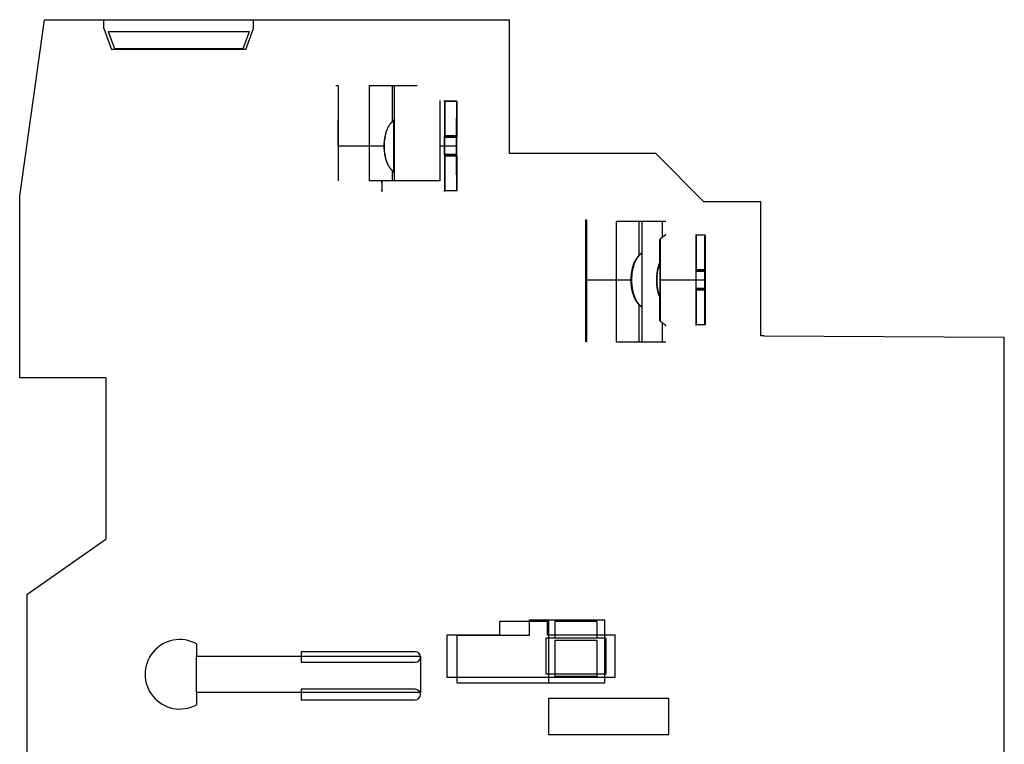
# Model space of a CAD drawing. Header units: millimetres. Extents: x 9.6 to 75.3, y 14 to 103.1.
# Tile 2 of 2: x 9.6 to 75.1, y 54.9 to 103.1. Entities that reach past the tile are written whole.
import ezdxf

# ---------------------------------------------------------------- set-up
doc = ezdxf.new("R2010")
doc.units = ezdxf.units.MM
doc.header["$LTSCALE"] = 7.61552
doc.layers.get('0').update_dxf_attribs({"linetype": 'CONTINUOUS'})

msp = doc.modelspace()

# ---------------------------------------------------------------- linework, layer by layer
at = {"color": 7, "linetype": 'Continuous'}
for p, q in [((9.629, 91.344), (11.278, 103.079)), ((11.278, 103.079), (42.206, 103.079)), ((15.229, 102.489), (15.229, 103.079)), ((25.179, 102.489), (25.179, 103.079)), ((42.206, 94.179), (42.206, 103.079)), ((15.229, 102.489), (15.739, 101.089)), ((15.505, 102.303), (15.947, 101.089)), ((15.505, 102.303), (24.903, 102.303)), ((24.462, 101.089), (24.903, 102.303)), ((24.67, 101.089), (25.179, 102.489)), ((24.67, 101.089), (15.739, 101.089)), ((15.923, 101.156), (24.486, 101.156)), ((15.947, 101.139), (24.462, 101.139)), ((30.814, 98.679), (30.656, 98.679)), ((30.814, 98.679), (30.814, 92.379)), ((32.864, 98.679), (32.864, 92.379)), ((36.064, 98.679), (32.864, 98.679)), ((34.405, 98.679), (34.405, 96.286)), ((34.541, 98.679), (34.541, 92.379)), ((37.599, 94.679), (37.599, 97.704)), ((37.881, 97.656), (37.881, 95.358)), ((38.681, 97.656), (37.881, 97.656)), ((37.89, 97.652), (37.89, 95.265)), ((38.69, 97.652), (37.89, 97.652)), ((38.681, 97.656), (38.681, 95.358)), ((38.69, 97.652), (38.69, 95.265)), ((30.814, 94.679), (30.814, 96.427)), ((34.512, 96.387), (34.405, 96.299)), ((34.512, 92.97), (34.512, 96.387)), ((34.518, 96.384), (34.518, 92.972)), ((37.881, 95.358), (37.866, 95.334)), ((38.666, 95.334), (37.866, 95.334)), ((38.681, 95.358), (37.881, 95.358)), ((37.89, 95.265), (37.905, 95.242)), ((38.69, 95.265), (37.89, 95.265)), ((38.705, 95.242), (37.905, 95.242)), ((38.681, 95.358), (38.666, 95.334)), ((38.69, 95.265), (38.705, 95.242)), ((33.871, 94.679), (30.814, 94.679)), ((30.814, 94.679), (30.814, 92.929)), ((38.71, 94.679), (37.599, 94.679)), ((37.599, 92.379), (37.599, 94.679)), ((37.865, 94.117), (37.881, 94.094)), ((38.665, 94.117), (37.865, 94.117)), ((37.881, 94.094), (37.881, 91.703)), ((38.681, 94.094), (37.881, 94.094)), ((37.905, 94.024), (37.89, 94)), ((37.89, 94), (37.89, 91.707)), ((38.69, 94), (37.89, 94)), ((38.705, 94.024), (37.905, 94.024)), ((38.665, 94.117), (38.681, 94.094)), ((38.681, 94.094), (38.681, 91.703)), ((38.705, 94.024), (38.69, 94)), ((38.69, 94), (38.69, 91.707)), ((51.93, 94.179), (42.206, 94.179)), ((51.93, 94.179), (55.13, 90.979)), ((34.405, 93.07), (34.405, 92.379)), ((34.405, 93.057), (34.512, 92.97)), ((37.599, 92.379), (32.864, 92.379)), ((38.681, 91.703), (37.881, 91.703)), ((38.69, 91.707), (37.89, 91.707)), ((9.629, 79.279), (9.629, 91.344)), ((58.906, 90.979), (55.13, 90.979)), ((58.906, 82.079), (58.906, 90.979)), ((47.284, 81.679), (47.284, 89.779)), ((47.284, 89.779), (47.329, 89.779)), ((47.329, 89.779), (47.329, 81.679)), ((49.327, 81.679), (49.327, 89.679)), ((52.603, 89.679), (49.327, 89.679)), ((50.805, 89.679), (50.805, 87.376)), ((51.004, 89.679), (51.004, 81.679)), ((52.354, 89.679), (52.354, 88.615)), ((52.199, 86.928), (52.199, 88.479)), ((52.215, 88.496), (52.215, 87.004)), ((54.604, 88.755), (54.604, 86.365)), ((55.204, 88.755), (54.604, 88.755)), ((54.61, 86.458), (54.61, 88.752)), ((55.21, 88.752), (54.61, 88.752)), ((55.204, 86.365), (55.204, 88.755)), ((55.21, 88.752), (55.21, 86.458)), ((54.61, 86.458), (54.621, 86.434)), ((55.21, 86.458), (54.61, 86.458)), ((55.221, 86.434), (54.621, 86.434)), ((55.21, 86.458), (55.221, 86.434)), ((50.319, 85.779), (47.297, 85.779)), ((55.189, 85.779), (52.189, 85.779)), ((55.224, 85.779), (52.224, 85.779)), ((54.604, 86.365), (54.593, 86.342)), ((55.193, 86.342), (54.593, 86.342)), ((55.204, 86.365), (54.604, 86.365)), ((55.204, 86.365), (55.193, 86.342)), ((54.593, 85.124), (54.604, 85.1)), ((55.193, 85.124), (54.593, 85.124)), ((54.621, 85.217), (54.61, 85.194)), ((54.61, 82.806), (54.61, 85.194)), ((55.21, 85.194), (54.61, 85.194)), ((55.221, 85.217), (54.621, 85.217)), ((55.193, 85.124), (55.204, 85.1)), ((55.221, 85.217), (55.21, 85.194)), ((55.21, 85.194), (55.21, 82.806)), ((52.199, 83.08), (52.199, 84.631)), ((52.215, 84.555), (52.215, 83.063)), ((54.604, 85.1), (54.604, 82.803)), ((55.204, 85.1), (54.604, 85.1)), ((55.204, 82.803), (55.204, 85.1)), ((50.805, 84.182), (50.805, 81.679)), ((52.354, 82.944), (52.354, 81.679)), ((55.204, 82.803), (54.604, 82.803)), ((55.21, 82.806), (54.61, 82.806)), ((59.128, 82.079), (58.906, 82.079)), ((59.128, 82.079), (75.106, 81.986)), ((75.106, 46.649), (75.106, 81.986)), ((47.329, 81.679), (47.284, 81.679)), ((49.327, 81.679), (52.603, 81.679)), ((15.366, 79.279), (9.629, 79.279)), ((15.366, 79.279), (15.366, 68.559)), ((10.106, 64.876), (15.366, 68.559)), ((10.106, 64.876), (10.106, 54.283)), ((41.529, 63.079), (41.529, 62.179)), ((44.729, 63.079), (41.529, 63.079)), ((43.533, 62.189), (43.533, 63.189)), ((43.533, 63.189), (48.529, 63.189)), ((44.729, 62.179), (44.729, 63.079)), ((44.807, 58.986), (44.807, 63.189)), ((45.206, 63.079), (45.206, 61.979)), ((48.006, 63.079), (45.206, 63.079)), ((48.006, 63.079), (48.006, 61.979)), ((48.529, 63.189), (48.529, 58.989)), ((21.388, 61.604), (21.388, 60.779)), ((38.029, 62.179), (38.029, 59.379)), ((41.529, 62.179), (38.029, 62.179)), ((38.729, 58.989), (38.729, 62.189)), ((38.729, 62.189), (43.533, 62.189)), ((44.609, 61.979), (44.609, 59.579)), ((48.609, 61.979), (44.609, 61.979)), ((49.229, 62.179), (44.729, 62.179)), ((45.206, 61.829), (45.206, 59.429)), ((48.006, 61.829), (45.206, 61.829)), ((48.006, 61.829), (48.006, 59.429)), ((48.609, 61.979), (48.609, 59.579)), ((49.229, 59.379), (49.229, 62.179)), ((28.349, 61.079), (28.349, 60.379)), ((35.929, 61.079), (28.349, 61.079)), ((21.388, 58.379), (21.388, 60.779)), ((21.388, 60.779), (36.279, 60.779)), ((28.349, 60.379), (35.929, 60.379)), ((36.279, 60.779), (36.279, 58.379)), ((38.029, 59.379), (49.229, 59.379)), ((48.529, 58.989), (38.729, 58.989)), ((44.807, 58.986), (38.729, 58.989)), ((48.609, 59.579), (44.609, 59.579)), ((44.807, 58.984), (44.807, 58.986)), ((48.529, 58.984), (44.807, 58.984)), ((48.006, 59.429), (45.206, 59.429)), ((48.529, 58.989), (48.529, 58.984)), ((21.388, 58.379), (21.388, 57.554)), ((36.279, 58.379), (21.388, 58.379)), ((28.349, 58.579), (28.349, 57.879)), ((35.929, 58.579), (28.349, 58.579)), ((28.349, 57.879), (35.929, 57.879)), ((52.799, 57.969), (44.799, 57.969)), ((44.799, 57.969), (44.799, 55.569)), ((52.799, 55.569), (52.799, 57.969)), ((44.799, 55.569), (52.799, 55.569))]:
    msp.add_line(p, q, dxfattribs=at)
for centre, radius, start, end in [((3.712, 134.056), 48.658, 309.10793, 309.27039), ((338.484, 94.679), 300.619, 179.87509, 180.10713), ((-262.713, 94.68), 300.619, 359.87509, 0.10713), ((339.166, 94.679), 300.501, 179.87505, 180.10718), ((-261.795, 94.68), 300.501, 359.87505, 0.10719), ((14.346, 68.344), 31.829, 50.68585, 50.9342), ((299.276, 85.849), 247.079, 179.74992, 180.01625), ((-370.504, 85.779), 425.125, 359.92422, 0.08831), ((-369.738, 85.779), 424.959, 359.92419, 0.08834), ((306.499, 85.724), 254.302, 179.98756, 180.24633), ((479.718, 85.78), 425.125, 179.92422, 180.08831), ((480.152, 85.78), 424.959, 179.92419, 180.08834), ((20.279, 59.579), 2.309, 61.30066, 298.69934), ((35.929, 60.729), 0.35, 270.00002, 89.99998), ((35.929, 58.229), 0.35, 270.00002, 89.99998)]:
    msp.add_arc(centre, radius, start, end, dxfattribs=at)
for centre, major_axis, ratio, start_param, end_param in [((37.885, 94.679), (0, 3.025), 0.008145, -0.186752, 0.178921), ((38.685, 94.679), (0, 3.025), 0.008145, 0.178921, 2.962672), ((38.685, 94.679), (0, 3.025), 0.008145, 3.328345, 6.096433), ((37.885, 94.679), (0, 2.487), 0.008145, 1.304256, 1.798958), ((37.885, 94.679), (0, 2.487), 0.008145, -1.837337, -1.342635), ((38.685, 94.679), (0, 2.487), 0.008145, 1.304256, 1.798958), ((38.685, 94.679), (0, 2.487), 0.008145, -1.837337, -1.342635), ((33.715, 94.679), (0, 3.025), 0.008145, 2.434618, 3.848567), ((37.885, 94.679), (0, 3.025), 0.008145, -3.320513, -2.95484), ((52.207, 85.779), (0, 3.025), 0.005759, 0.468339, 2.673254), ((52.207, 85.779), (0, 3.025), 0.005759, 3.597292, 5.827486), ((54.607, 85.779), (0, 3.025), 0.005759, -0.185658, 0.180013), ((55.207, 85.779), (0, 3.025), 0.005759, 0.180013, 2.961472), ((55.207, 85.779), (0, 3.025), 0.005759, 3.327144, 6.097527), ((54.607, 85.779), (0, 2.487), 0.005759, -1.799012, -1.304309), ((55.207, 85.779), (0, 2.487), 0.005759, -1.799012, -1.304309), ((54.607, 85.779), (0, 2.487), 0.005759, 1.342581, 1.837283), ((55.207, 85.779), (0, 2.487), 0.005759, 1.342581, 1.837283), ((54.607, 85.779), (0, 3.025), 0.005759, -3.321713, -2.956041)]:
    msp.add_ellipse(centre, major_axis=major_axis, ratio=ratio, start_param=start_param, end_param=end_param, dxfattribs=at)
for points, knots in [([(37.89, 97.652), (37.889, 97.661), (37.888, 97.679), (37.888, 97.692), (37.885, 97.708), (37.882, 97.694), (37.882, 97.681), (37.881, 97.665), (37.881, 97.656)], [0, 0, 0, 0, 0.28353, 0.456845, 0.520778, 0.57115, 0.730485, 1, 1, 1, 1]), ([(38.681, 97.656), (38.68, 97.641), (38.679, 97.607), (38.677, 97.548), (38.676, 97.475), (38.674, 97.389), (38.673, 97.29), (38.671, 97.178), (38.67, 97.053), (38.668, 96.918), (38.667, 96.771), (38.666, 96.615), (38.665, 96.449), (38.664, 96.275), (38.663, 96.093), (38.662, 95.904), (38.662, 95.709), (38.661, 95.509), (38.661, 95.305), (38.661, 95.098), (38.66, 94.889), (38.66, 94.749), (38.66, 94.679)], [0, 0, 0, 0, 0.015009, 0.034784, 0.059228, 0.088218, 0.121668, 0.15938, 0.201155, 0.246788, 0.296055, 0.348718, 0.404523, 0.463204, 0.524481, 0.588064, 0.653653, 0.720912, 0.789432, 0.859006, 0.929306, 1, 1, 1, 1]), ([(38.71, 94.679), (38.71, 94.753), (38.71, 94.899), (38.709, 95.118), (38.709, 95.334), (38.709, 95.547), (38.708, 95.755), (38.707, 95.958), (38.707, 96.154), (38.706, 96.342), (38.705, 96.521), (38.703, 96.69), (38.702, 96.849), (38.701, 96.996), (38.699, 97.13), (38.698, 97.252), (38.696, 97.36), (38.695, 97.454), (38.693, 97.534), (38.692, 97.598), (38.69, 97.635), (38.69, 97.652)], [0, 0, 0, 0, 0.074076, 0.147751, 0.220628, 0.292317, 0.362579, 0.43089, 0.496891, 0.560232, 0.620584, 0.677631, 0.731079, 0.78065, 0.826085, 0.867147, 0.90362, 0.935251, 0.961951, 0.983574, 1, 1, 1, 1]), ([(34.405, 96.299), (34.382, 96.281), (34.337, 96.24), (34.275, 96.17), (34.217, 96.092), (34.162, 96.004), (34.11, 95.907), (34.062, 95.801), (34.02, 95.691), (33.982, 95.574), (33.949, 95.453), (33.922, 95.329), (33.899, 95.201), (33.881, 95.071), (33.869, 94.94), (33.862, 94.809), (33.86, 94.723), (33.86, 94.679)], [0, 0, 0, 0, 0.050449, 0.103236, 0.158703, 0.217064, 0.280676, 0.346726, 0.413916, 0.483474, 0.55544, 0.627962, 0.700868, 0.77689, 0.851775, 0.925935, 1, 1, 1, 1]), ([(33.871, 94.679), (33.871, 94.723), (33.873, 94.81), (33.88, 94.94), (33.892, 95.068), (33.909, 95.194), (33.931, 95.318), (33.958, 95.44), (33.989, 95.557), (34.025, 95.67), (34.065, 95.778), (34.111, 95.881), (34.161, 95.979), (34.216, 96.069), (34.274, 96.15), (34.336, 96.223), (34.381, 96.267), (34.405, 96.286)], [0, 0, 0, 0, 0.075378, 0.150244, 0.223672, 0.297786, 0.369925, 0.441389, 0.51198, 0.579901, 0.645408, 0.710518, 0.774449, 0.834508, 0.892485, 0.946982, 1, 1, 1, 1]), ([(34.405, 96.286), (34.42, 96.3), (34.448, 96.323), (34.486, 96.356), (34.508, 96.376), (34.518, 96.385)], [0, 0, 0, 0, 0.404557, 0.737152, 1, 1, 1, 1]), ([(34.405, 96.286), (34.42, 96.299), (34.448, 96.323), (34.486, 96.356), (34.508, 96.376), (34.518, 96.384)], [0, 0, 0, 0, 0.402075, 0.735016, 1, 1, 1, 1]), ([(34.518, 96.385), (34.518, 96.392), (34.517, 96.406), (34.517, 96.417), (34.515, 96.43), (34.513, 96.418), (34.513, 96.407), (34.512, 96.394), (34.512, 96.387)], [0, 0, 0, 0, 0.280407, 0.451183, 0.512072, 0.564975, 0.727636, 1, 1, 1, 1]), ([(33.86, 94.679), (33.86, 94.635), (33.862, 94.546), (33.869, 94.414), (33.882, 94.283), (33.899, 94.155), (33.921, 94.029), (33.949, 93.906), (33.981, 93.787), (34.017, 93.672), (34.059, 93.563), (34.106, 93.459), (34.157, 93.362), (34.212, 93.272), (34.271, 93.191), (34.335, 93.119), (34.381, 93.076), (34.405, 93.057)], [0, 0, 0, 0, 0.076123, 0.151533, 0.225309, 0.299574, 0.371866, 0.443419, 0.514238, 0.582642, 0.648515, 0.713501, 0.776825, 0.836426, 0.89377, 0.947579, 1, 1, 1, 1]), ([(33.86, 94.679), (33.86, 94.635), (33.862, 94.546), (33.869, 94.414), (33.882, 94.283), (33.899, 94.155), (33.922, 94.028), (33.949, 93.905), (33.981, 93.786), (34.018, 93.671), (34.059, 93.562), (34.106, 93.458), (34.157, 93.361), (34.213, 93.271), (34.272, 93.19), (34.336, 93.118), (34.381, 93.076), (34.405, 93.057)], [0, 0, 0, 0, 0.076005, 0.15148, 0.22547, 0.300127, 0.372382, 0.444106, 0.514981, 0.583267, 0.648982, 0.713861, 0.777373, 0.836956, 0.894332, 0.948006, 1, 1, 1, 1]), ([(34.405, 93.07), (34.382, 93.09), (34.336, 93.133), (34.274, 93.206), (34.216, 93.287), (34.162, 93.377), (34.111, 93.474), (34.065, 93.579), (34.024, 93.688), (33.988, 93.801), (33.957, 93.919), (33.931, 94.04), (33.909, 94.165), (33.892, 94.292), (33.88, 94.421), (33.873, 94.55), (33.871, 94.636), (33.871, 94.679)], [0, 0, 0, 0, 0.052917, 0.107694, 0.164779, 0.224276, 0.288259, 0.354228, 0.420588, 0.489026, 0.559543, 0.630582, 0.702722, 0.777413, 0.851454, 0.925394, 1, 1, 1, 1]), ([(34.405, 93.07), (34.382, 93.089), (34.338, 93.131), (34.277, 93.202), (34.22, 93.281), (34.166, 93.37), (34.115, 93.468), (34.068, 93.573), (34.026, 93.683), (33.989, 93.798), (33.958, 93.918), (33.931, 94.041), (33.909, 94.167), (33.892, 94.294), (33.88, 94.423), (33.873, 94.552), (33.871, 94.637), (33.871, 94.679)], [0, 0, 0, 0, 0.051137, 0.104588, 0.160684, 0.219631, 0.283788, 0.350323, 0.417542, 0.486897, 0.558592, 0.630794, 0.703572, 0.778976, 0.85319, 0.926649, 1, 1, 1, 1]), ([(38.66, 94.679), (38.66, 94.609), (38.66, 94.469), (38.661, 94.26), (38.661, 94.053), (38.661, 93.849), (38.662, 93.649), (38.662, 93.454), (38.663, 93.265), (38.664, 93.083), (38.665, 92.908), (38.666, 92.743), (38.667, 92.586), (38.668, 92.44), (38.67, 92.304), (38.671, 92.18), (38.673, 92.069), (38.674, 91.969), (38.676, 91.883), (38.677, 91.811), (38.679, 91.752), (38.68, 91.717), (38.681, 91.703)], [0, 0, 0, 0, 0.070665, 0.140989, 0.210624, 0.279223, 0.346564, 0.412225, 0.475865, 0.537177, 0.59587, 0.651663, 0.704294, 0.753513, 0.799086, 0.840798, 0.878448, 0.911844, 0.940794, 0.965214, 0.984984, 1, 1, 1, 1]), ([(38.69, 91.707), (38.69, 91.723), (38.692, 91.761), (38.693, 91.825), (38.695, 91.904), (38.696, 91.998), (38.698, 92.107), (38.699, 92.229), (38.701, 92.364), (38.702, 92.511), (38.703, 92.67), (38.705, 92.839), (38.706, 93.018), (38.707, 93.206), (38.707, 93.402), (38.708, 93.604), (38.709, 93.812), (38.709, 94.025), (38.709, 94.241), (38.71, 94.459), (38.71, 94.606), (38.71, 94.679)], [0, 0, 0, 0, 0.016418, 0.038049, 0.064776, 0.096451, 0.132981, 0.174108, 0.219607, 0.269235, 0.322725, 0.379795, 0.440145, 0.503459, 0.569408, 0.637649, 0.707829, 0.779437, 0.852249, 0.925896, 1, 1, 1, 1]), ([(34.518, 92.972), (34.508, 92.981), (34.486, 93), (34.448, 93.033), (34.42, 93.057), (34.405, 93.07)], [0, 0, 0, 0, 0.265201, 0.598176, 1, 1, 1, 1]), ([(34.518, 92.972), (34.508, 92.981), (34.486, 93), (34.448, 93.033), (34.42, 93.057), (34.405, 93.07)], [0, 0, 0, 0, 0.263133, 0.595773, 1, 1, 1, 1]), ([(34.512, 92.97), (34.512, 92.962), (34.513, 92.949), (34.513, 92.939), (34.515, 92.927), (34.517, 92.94), (34.517, 92.95), (34.518, 92.964), (34.518, 92.972)], [0, 0, 0, 0, 0.272364, 0.435023, 0.487927, 0.548813, 0.719589, 1, 1, 1, 1]), ([(37.881, 91.703), (37.881, 91.693), (37.882, 91.677), (37.882, 91.665), (37.885, 91.651), (37.888, 91.667), (37.888, 91.68), (37.889, 91.697), (37.89, 91.707)], [0, 0, 0, 0, 0.269515, 0.42885, 0.479222, 0.543155, 0.71647, 1, 1, 1, 1]), ([(52.199, 88.479), (52.216, 88.495), (52.249, 88.528), (52.301, 88.573), (52.337, 88.601), (52.354, 88.615)], [0, 0, 0, 0, 0.343629, 0.676812, 1, 1, 1, 1]), ([(52.215, 88.496), (52.23, 88.51), (52.26, 88.539), (52.306, 88.578), (52.338, 88.603), (52.354, 88.615)], [0, 0, 0, 0, 0.340744, 0.67397, 1, 1, 1, 1]), ([(52.354, 88.615), (52.378, 88.632), (52.42, 88.663), (52.477, 88.707), (52.523, 88.742), (52.557, 88.768), (52.583, 88.789), (52.595, 88.798), (52.606, 88.806), (52.591, 88.794), (52.58, 88.786), (52.552, 88.764), (52.518, 88.738), (52.473, 88.704), (52.418, 88.662), (52.377, 88.632), (52.354, 88.615)], [0, 0, 0, 0, 0.137765, 0.252509, 0.344015, 0.412902, 0.464954, 0.493339, 0.500265, 0.51311, 0.545228, 0.597015, 0.66605, 0.757071, 0.865478, 1, 1, 1, 1]), ([(52.354, 88.615), (52.378, 88.633), (52.421, 88.665), (52.479, 88.708), (52.524, 88.743), (52.557, 88.769), (52.584, 88.789), (52.594, 88.797), (52.606, 88.806), (52.593, 88.796), (52.582, 88.788), (52.555, 88.766), (52.521, 88.741), (52.476, 88.707), (52.42, 88.664), (52.378, 88.633), (52.354, 88.615)], [0, 0, 0, 0, 0.143108, 0.257358, 0.345335, 0.414595, 0.464855, 0.492421, 0.500276, 0.510379, 0.540377, 0.591375, 0.660249, 0.748972, 0.859249, 1, 1, 1, 1]), ([(54.604, 88.755), (54.604, 88.765), (54.605, 88.781), (54.605, 88.794), (54.607, 88.808), (54.609, 88.792), (54.609, 88.779), (54.61, 88.762), (54.61, 88.752)], [0, 0, 0, 0, 0.272173, 0.433605, 0.484977, 0.54632, 0.717878, 1, 1, 1, 1]), ([(55.189, 85.779), (55.189, 85.849), (55.189, 85.989), (55.19, 86.198), (55.19, 86.405), (55.19, 86.609), (55.19, 86.809), (55.191, 87.004), (55.191, 87.193), (55.192, 87.375), (55.193, 87.549), (55.193, 87.715), (55.194, 87.871), (55.195, 88.017), (55.196, 88.153), (55.197, 88.277), (55.198, 88.389), (55.199, 88.488), (55.2, 88.574), (55.201, 88.647), (55.202, 88.706), (55.203, 88.74), (55.204, 88.755)], [0, 0, 0, 0, 0.070627, 0.140914, 0.210513, 0.279078, 0.346386, 0.412018, 0.475633, 0.536925, 0.595603, 0.651387, 0.704015, 0.753237, 0.79882, 0.840548, 0.878223, 0.911651, 0.940639, 0.965106, 0.984929, 1, 1, 1, 1]), ([(55.21, 88.752), (55.21, 88.737), (55.211, 88.702), (55.212, 88.642), (55.214, 88.569), (55.215, 88.482), (55.216, 88.382), (55.217, 88.27), (55.218, 88.145), (55.219, 88.01), (55.219, 87.863), (55.22, 87.707), (55.221, 87.542), (55.222, 87.368), (55.222, 87.186), (55.223, 86.998), (55.223, 86.804), (55.224, 86.605), (55.224, 86.402), (55.224, 86.196), (55.224, 85.988), (55.224, 85.849), (55.224, 85.779)], [0, 0, 0, 0, 0.015406, 0.035527, 0.06027, 0.08951, 0.12316, 0.161026, 0.202907, 0.248601, 0.297886, 0.350526, 0.406269, 0.464852, 0.525998, 0.58942, 0.654823, 0.721871, 0.790168, 0.859505, 0.929558, 1, 1, 1, 1]), ([(47.317, 85.779), (47.317, 85.829), (47.317, 85.927), (47.317, 86.074), (47.317, 86.219), (47.317, 86.361), (47.317, 86.499), (47.316, 86.632), (47.316, 86.76), (47.315, 86.88), (47.315, 86.993), (47.314, 87.098), (47.313, 87.194), (47.313, 87.28), (47.312, 87.356), (47.311, 87.421), (47.31, 87.475), (47.31, 87.516), (47.309, 87.549), (47.309, 87.563), (47.307, 87.579), (47.305, 87.563), (47.305, 87.549), (47.304, 87.516), (47.304, 87.475), (47.303, 87.421), (47.302, 87.356), (47.301, 87.28), (47.301, 87.194), (47.3, 87.098), (47.299, 86.993), (47.299, 86.88), (47.298, 86.76), (47.298, 86.632), (47.298, 86.499), (47.297, 86.361), (47.297, 86.219), (47.297, 86.074), (47.297, 85.927), (47.297, 85.829), (47.297, 85.779)], [0, 0, 0, 0, 0.041287, 0.082292, 0.122734, 0.162339, 0.200834, 0.237958, 0.273456, 0.307086, 0.338619, 0.367838, 0.394545, 0.418558, 0.439711, 0.457861, 0.472883, 0.484676, 0.493159, 0.498276, 0.5, 0.501724, 0.506841, 0.515324, 0.527117, 0.542139, 0.560289, 0.581442, 0.605455, 0.632162, 0.661381, 0.692914, 0.726544, 0.762042, 0.799166, 0.837661, 0.877266, 0.917708, 0.958713, 1, 1, 1, 1]), ([(50.805, 87.402), (50.781, 87.379), (50.736, 87.331), (50.673, 87.25), (50.614, 87.161), (50.559, 87.061), (50.508, 86.952), (50.462, 86.836), (50.421, 86.713), (50.385, 86.587), (50.356, 86.456), (50.332, 86.323), (50.313, 86.189), (50.3, 86.052), (50.292, 85.916), (50.29, 85.825), (50.29, 85.779)], [0, 0, 0, 0, 0.056014, 0.114628, 0.17598, 0.240004, 0.310697, 0.382879, 0.455621, 0.5325, 0.609326, 0.685808, 0.764744, 0.843273, 0.921509, 1, 1, 1, 1]), ([(50.29, 85.779), (50.29, 85.823), (50.292, 85.91), (50.299, 86.04), (50.311, 86.168), (50.327, 86.293), (50.348, 86.416), (50.374, 86.537), (50.404, 86.655), (50.438, 86.768), (50.477, 86.877), (50.521, 86.982), (50.569, 87.081), (50.622, 87.173), (50.678, 87.257), (50.738, 87.334), (50.782, 87.38), (50.805, 87.402)], [0, 0, 0, 0, 0.075438, 0.149932, 0.223365, 0.296582, 0.367882, 0.438336, 0.508563, 0.576604, 0.642573, 0.708047, 0.771699, 0.832064, 0.890592, 0.945745, 1, 1, 1, 1]), ([(50.805, 87.376), (50.782, 87.352), (50.737, 87.301), (50.676, 87.217), (50.619, 87.125), (50.566, 87.022), (50.518, 86.91), (50.474, 86.792), (50.436, 86.67), (50.403, 86.547), (50.377, 86.423), (50.355, 86.3), (50.339, 86.177), (50.328, 86.051), (50.321, 85.918), (50.319, 85.827), (50.319, 85.779)], [0, 0, 0, 0, 0.058136, 0.11913, 0.182752, 0.249201, 0.322395, 0.396746, 0.471558, 0.546354, 0.620907, 0.693543, 0.766206, 0.840187, 0.915972, 1, 1, 1, 1]), ([(50.805, 87.376), (50.822, 87.394), (50.854, 87.427), (50.898, 87.472), (50.933, 87.509), (50.96, 87.537), (50.979, 87.559), (50.988, 87.567), (50.995, 87.578), (50.984, 87.569), (50.976, 87.561), (50.955, 87.543), (50.929, 87.519), (50.895, 87.487), (50.853, 87.447), (50.822, 87.418), (50.805, 87.402)], [0, 0, 0, 0, 0.141125, 0.256955, 0.354095, 0.426393, 0.479121, 0.508378, 0.517103, 0.527838, 0.557616, 0.606565, 0.672608, 0.76011, 0.866194, 1, 1, 1, 1]), ([(52.215, 87.004), (52.196, 86.964), (52.162, 86.886), (52.119, 86.766), (52.083, 86.647), (52.052, 86.521), (52.025, 86.389), (52.004, 86.253), (51.988, 86.117), (51.978, 85.983), (51.973, 85.85), (51.972, 85.718), (51.977, 85.589), (51.986, 85.462), (52, 85.338), (52.017, 85.216), (52.039, 85.097), (52.065, 84.983), (52.094, 84.873), (52.128, 84.767), (52.167, 84.661), (52.198, 84.591), (52.215, 84.555)], [0, 0, 0, 0, 0.051556, 0.102131, 0.151762, 0.20046, 0.256358, 0.311768, 0.365754, 0.418951, 0.472379, 0.52469, 0.576392, 0.626529, 0.675701, 0.724869, 0.773971, 0.820146, 0.864695, 0.909184, 0.95259, 1, 1, 1, 1]), ([(52.199, 86.928), (52.183, 86.89), (52.154, 86.813), (52.116, 86.695), (52.083, 86.573), (52.055, 86.446), (52.031, 86.313), (52.013, 86.178), (52, 86.041), (51.993, 85.904), (51.991, 85.767), (51.994, 85.631), (52.002, 85.497), (52.015, 85.364), (52.033, 85.233), (52.056, 85.105), (52.085, 84.979), (52.117, 84.859), (52.155, 84.743), (52.184, 84.668), (52.199, 84.631)], [0, 0, 0, 0, 0.051972, 0.104901, 0.158751, 0.213488, 0.271629, 0.330149, 0.38852, 0.44705, 0.505265, 0.563115, 0.620401, 0.677065, 0.733554, 0.789613, 0.843767, 0.897437, 0.948729, 1, 1, 1, 1]), ([(52.215, 87.004), (52.215, 86.97), (52.215, 86.9), (52.216, 86.791), (52.216, 86.678), (52.216, 86.559), (52.217, 86.436), (52.217, 86.309), (52.217, 86.179), (52.217, 86.047), (52.217, 85.914), (52.217, 85.824), (52.217, 85.779)], [0, 0, 0, 0, 0.083259, 0.171667, 0.264728, 0.36192, 0.462695, 0.566489, 0.672718, 0.780785, 0.890084, 1, 1, 1, 1]), ([(47.297, 85.779), (47.297, 85.73), (47.297, 85.631), (47.297, 85.484), (47.297, 85.339), (47.297, 85.197), (47.298, 85.059), (47.298, 84.926), (47.298, 84.799), (47.299, 84.678), (47.299, 84.565), (47.3, 84.46), (47.301, 84.365), (47.301, 84.279), (47.302, 84.203), (47.303, 84.138), (47.304, 84.083), (47.304, 84.042), (47.305, 84.009), (47.305, 83.996), (47.307, 83.979), (47.309, 83.996), (47.309, 84.009), (47.31, 84.042), (47.31, 84.083), (47.311, 84.138), (47.312, 84.203), (47.313, 84.279), (47.313, 84.365), (47.314, 84.46), (47.315, 84.565), (47.315, 84.678), (47.316, 84.799), (47.316, 84.926), (47.317, 85.059), (47.317, 85.197), (47.317, 85.339), (47.317, 85.484), (47.317, 85.631), (47.317, 85.73), (47.317, 85.779)], [0, 0, 0, 0, 0.041287, 0.082292, 0.122734, 0.162339, 0.200834, 0.237958, 0.273456, 0.307086, 0.338619, 0.367838, 0.394545, 0.418558, 0.439711, 0.457861, 0.472883, 0.484676, 0.493159, 0.498276, 0.5, 0.501724, 0.506841, 0.515324, 0.527117, 0.542139, 0.560289, 0.581442, 0.605455, 0.632162, 0.661381, 0.692914, 0.726544, 0.762042, 0.799166, 0.837661, 0.877266, 0.917708, 0.958713, 1, 1, 1, 1]), ([(50.805, 84.157), (50.781, 84.18), (50.734, 84.229), (50.67, 84.312), (50.611, 84.403), (50.556, 84.504), (50.505, 84.613), (50.459, 84.73), (50.419, 84.851), (50.384, 84.977), (50.355, 85.106), (50.332, 85.237), (50.313, 85.37), (50.3, 85.506), (50.292, 85.642), (50.29, 85.733), (50.29, 85.779)], [0, 0, 0, 0, 0.057532, 0.117389, 0.179743, 0.244417, 0.315175, 0.387162, 0.459473, 0.535525, 0.611228, 0.686689, 0.764885, 0.842794, 0.920929, 1, 1, 1, 1]), ([(50.29, 85.779), (50.29, 85.736), (50.292, 85.649), (50.299, 85.519), (50.311, 85.39), (50.327, 85.264), (50.349, 85.14), (50.374, 85.019), (50.404, 84.902), (50.439, 84.788), (50.478, 84.68), (50.522, 84.575), (50.57, 84.476), (50.623, 84.384), (50.679, 84.3), (50.739, 84.224), (50.782, 84.178), (50.805, 84.157)], [0, 0, 0, 0, 0.075122, 0.149496, 0.223557, 0.297611, 0.369041, 0.439792, 0.51018, 0.578015, 0.643675, 0.708856, 0.772603, 0.832887, 0.891398, 0.946318, 1, 1, 1, 1]), ([(50.319, 85.779), (50.319, 85.73), (50.321, 85.636), (50.329, 85.498), (50.341, 85.365), (50.359, 85.234), (50.383, 85.105), (50.412, 84.979), (50.446, 84.856), (50.484, 84.737), (50.527, 84.624), (50.574, 84.52), (50.625, 84.424), (50.679, 84.336), (50.739, 84.255), (50.782, 84.206), (50.805, 84.182)], [0, 0, 0, 0, 0.086236, 0.165465, 0.244147, 0.320934, 0.39768, 0.47427, 0.5493, 0.62217, 0.693092, 0.761792, 0.823725, 0.88398, 0.942666, 1, 1, 1, 1]), ([(52.217, 85.779), (52.217, 85.734), (52.217, 85.645), (52.217, 85.511), (52.217, 85.379), (52.217, 85.25), (52.217, 85.123), (52.216, 85), (52.216, 84.881), (52.216, 84.767), (52.215, 84.659), (52.215, 84.589), (52.215, 84.555)], [0, 0, 0, 0, 0.109916, 0.219215, 0.327282, 0.433511, 0.537305, 0.63808, 0.735272, 0.828333, 0.916741, 1, 1, 1, 1]), ([(55.204, 82.803), (55.203, 82.818), (55.202, 82.853), (55.201, 82.912), (55.2, 82.984), (55.199, 83.071), (55.198, 83.17), (55.197, 83.282), (55.196, 83.407), (55.195, 83.542), (55.194, 83.689), (55.193, 83.845), (55.193, 84.011), (55.192, 84.185), (55.191, 84.367), (55.191, 84.556), (55.19, 84.751), (55.19, 84.951), (55.19, 85.154), (55.19, 85.361), (55.189, 85.57), (55.189, 85.709), (55.189, 85.779)], [0, 0, 0, 0, 0.015079, 0.034913, 0.059408, 0.08844, 0.121925, 0.159664, 0.201458, 0.247102, 0.296372, 0.349032, 0.404827, 0.463491, 0.524745, 0.5883, 0.653857, 0.72108, 0.789561, 0.859093, 0.92935, 1, 1, 1, 1]), ([(55.224, 85.779), (55.224, 85.709), (55.224, 85.57), (55.224, 85.362), (55.224, 85.156), (55.224, 84.953), (55.223, 84.754), (55.223, 84.56), (55.222, 84.371), (55.222, 84.189), (55.221, 84.016), (55.22, 83.85), (55.219, 83.694), (55.219, 83.548), (55.218, 83.412), (55.217, 83.288), (55.216, 83.176), (55.215, 83.076), (55.214, 82.99), (55.212, 82.916), (55.211, 82.857), (55.21, 82.821), (55.21, 82.806)], [0, 0, 0, 0, 0.070419, 0.140503, 0.209904, 0.278283, 0.345415, 0.410892, 0.474372, 0.535555, 0.594151, 0.649885, 0.702494, 0.751732, 0.797366, 0.839183, 0.876985, 0.910579, 0.939776, 0.964491, 0.984602, 1, 1, 1, 1]), ([(50.805, 84.157), (50.823, 84.14), (50.854, 84.11), (50.898, 84.069), (50.933, 84.036), (50.959, 84.011), (50.979, 83.995), (50.987, 83.985), (50.996, 83.982), (50.983, 83.995), (50.976, 84.004), (50.955, 84.027), (50.929, 84.054), (50.895, 84.089), (50.853, 84.133), (50.822, 84.165), (50.805, 84.182)], [0, 0, 0, 0, 0.136045, 0.24705, 0.339374, 0.406792, 0.454324, 0.478725, 0.483103, 0.498207, 0.532482, 0.58609, 0.656676, 0.749083, 0.860363, 1, 1, 1, 1]), ([(52.354, 82.944), (52.337, 82.957), (52.301, 82.985), (52.249, 83.031), (52.216, 83.063), (52.199, 83.08)], [0, 0, 0, 0, 0.323188, 0.656371, 1, 1, 1, 1]), ([(52.215, 83.063), (52.23, 83.048), (52.26, 83.02), (52.307, 82.98), (52.338, 82.955), (52.354, 82.943)], [0, 0, 0, 0, 0.342444, 0.675652, 1, 1, 1, 1]), ([(52.354, 82.943), (52.378, 82.926), (52.42, 82.895), (52.477, 82.852), (52.523, 82.817), (52.557, 82.79), (52.583, 82.77), (52.595, 82.761), (52.606, 82.752), (52.59, 82.764), (52.58, 82.773), (52.552, 82.794), (52.518, 82.82), (52.473, 82.855), (52.418, 82.897), (52.377, 82.927), (52.354, 82.944)], [0, 0, 0, 0, 0.13794, 0.252724, 0.344154, 0.412909, 0.464808, 0.492987, 0.499735, 0.512719, 0.544965, 0.596826, 0.665952, 0.756988, 0.865445, 1, 1, 1, 1]), ([(52.354, 82.943), (52.378, 82.925), (52.422, 82.893), (52.479, 82.85), (52.524, 82.816), (52.558, 82.79), (52.584, 82.77), (52.595, 82.761), (52.606, 82.752), (52.592, 82.763), (52.582, 82.771), (52.554, 82.792), (52.521, 82.818), (52.476, 82.852), (52.42, 82.895), (52.378, 82.926), (52.354, 82.944)], [0, 0, 0, 0, 0.143272, 0.257548, 0.345437, 0.41458, 0.464678, 0.492058, 0.499724, 0.510016, 0.540186, 0.591352, 0.660332, 0.74911, 0.859423, 1, 1, 1, 1]), ([(54.61, 82.806), (54.61, 82.797), (54.609, 82.779), (54.609, 82.767), (54.607, 82.751), (54.605, 82.765), (54.605, 82.778), (54.604, 82.794), (54.604, 82.803)], [0, 0, 0, 0, 0.282121, 0.453486, 0.51464, 0.5662, 0.727822, 1, 1, 1, 1])]:
    msp.add_open_spline(points, degree=3, knots=knots, dxfattribs=at)

doc.saveas('drawing.dxf')
